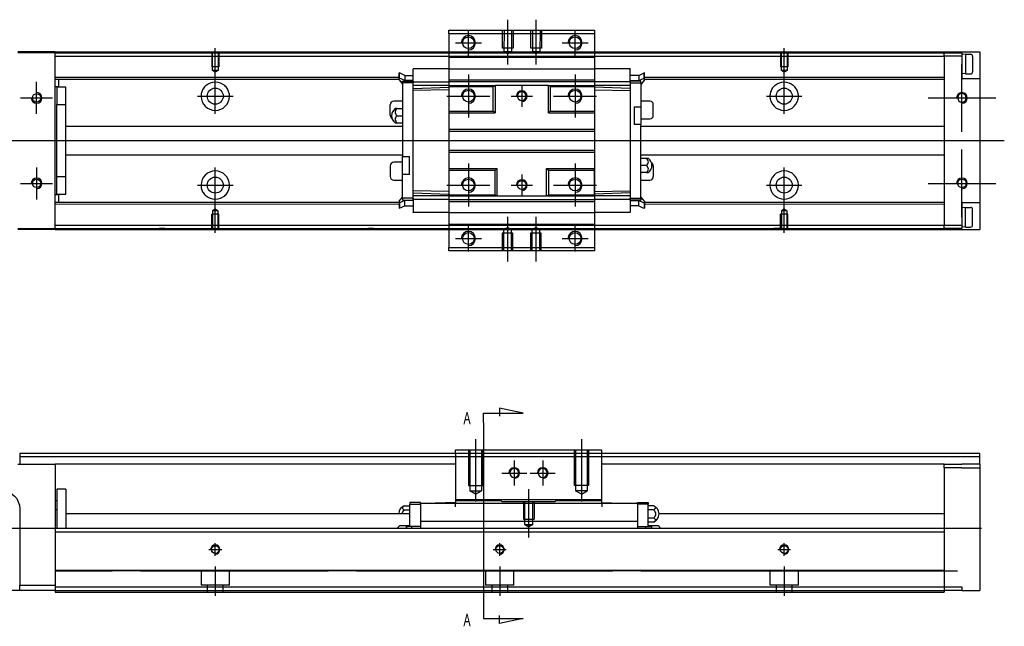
# Model space of a CAD drawing. Header units: millimetres. Extents: x 81 to 3135, y 49 to 860.
# Tile 4 of 8: x 256 to 533, y 262 to 432. Entities that reach past the tile are written whole.
import ezdxf
from ezdxf.lldxf.tags import DXFTag

# ---------------------------------------------------------------- set-up
doc = ezdxf.new("R2010")
doc.units = ezdxf.units.MM
doc.layers.get('0').update_dxf_attribs({"linetype": 'CONTINUOUS'})
doc.styles.add('CHN', font='msjhbd.ttf')
tags = doc.linetypes.add('DASHED', pattern=[25.72, 12.86, -12.86]).pattern_tags.tags
tags[6:7] = [DXFTag(74, 4), DXFTag(75, 0), DXFTag(340, '0'), DXFTag(46, 0.0), DXFTag(50, 0.0), DXFTag(44, 0.0), DXFTag(45, 0.0)]
tags[4:5] = [DXFTag(74, 4), DXFTag(75, 0), DXFTag(340, '0'), DXFTag(46, 0.0), DXFTag(50, 0.0), DXFTag(44, 0.0), DXFTag(45, 0.0)]

msp = doc.modelspace()

# ---------------------------------------------------------------- linework, layer by layer
at = {"ltscale": 0.1}
for p, q in [((393.56, 419.48), (393.59, 432.09)), ((401.56, 419.46), (401.59, 432.07)), ((382.51, 421.96), (382.51, 429.26)), ((412.51, 421.96), (412.51, 429.26)), ((378.86, 425.61), (386.16, 425.61)), ((408.86, 425.61), (416.16, 425.61)), ((382.51, 416.66), (382.51, 404.58)), ((412.51, 416.66), (412.51, 404.58)), ((376.47, 410.62), (388.56, 410.62)), ((406.47, 410.62), (418.56, 410.62)), ((382.51, 391.66), (382.51, 379.58)), ((412.51, 391.66), (412.51, 379.58)), ((376.47, 385.62), (388.56, 385.62)), ((406.47, 385.62), (418.56, 385.62)), ((393.51, 376.72), (393.51, 364.11)), ((401.51, 376.72), (401.51, 364.11)), ((382.51, 366.96), (382.51, 374.26)), ((412.51, 366.96), (412.51, 374.26)), ((378.86, 370.61), (386.16, 370.61)), ((408.86, 370.61), (416.16, 370.61)), ((384.52, 314.23), (384.52, 296.73)), ((414.27, 314.23), (414.27, 296.73)), ((395.39, 308.23), (395.39, 301.23)), ((403.39, 308.23), (403.39, 301.23)), ((391.89, 304.73), (398.89, 304.73)), ((399.89, 304.73), (406.89, 304.73)), ((399.52, 286.58), (399.52, 300.23))]:
    msp.add_line(p, q, dxfattribs=at)
at = {"linetype": 'Continuous'}
for p, q in [((377.01, 428.11), (377.01, 429.11)), ((377.01, 429.11), (418.01, 429.11)), ((418.01, 428.11), (377.01, 428.11)), ((377.01, 428.11), (377.01, 421.61)), ((418.01, 429.11), (418.01, 428.11)), ((418.01, 428.11), (418.01, 421.61)), ((266.31, 423.11), (255.81, 423.11)), ((266.31, 423.1), (266.31, 422.81)), ((266.31, 422.81), (516.31, 422.81)), ((266.31, 373.41), (266.31, 422.81)), ((266.31, 422.81), (266.31, 422.81)), ((266.31, 422.81), (266.31, 422.81)), ((266.31, 421.81), (516.31, 421.81)), ((377.01, 421.61), (377.01, 420.62)), ((418.01, 421.61), (418.01, 420.62)), ((516.31, 423.11), (516.31, 422.81)), ((516.31, 422.81), (521.31, 422.81)), ((516.31, 422.81), (516.31, 422.81)), ((516.31, 422.81), (516.31, 422.81)), ((516.31, 421.81), (516.31, 422.81)), ((521.31, 421.81), (516.31, 421.81)), ((521.31, 422.81), (521.31, 421.81)), ((521.31, 421.81), (521.31, 415.61)), ((526.31, 423.11), (526.31, 373.11)), ((377.01, 420.62), (377.01, 375.62)), ((418.01, 420.62), (418.01, 375.62)), ((521.31, 415.61), (526.31, 415.61)), ((377.01, 413.62), (377.01, 406.42)), ((405.01, 413.62), (405.21, 413.62)), ((405.21, 413.62), (405.51, 413.32)), ((377.01, 406.42), (377.01, 405.92)), ((377.01, 405.92), (377.01, 401.32)), ((377.01, 401.32), (377.01, 400.82)), ((377.01, 400.82), (377.01, 395.42)), ((377.01, 395.42), (377.01, 394.92)), ((377.01, 394.92), (377.01, 389.82)), ((377.01, 389.82), (377.01, 382.92)), ((377.01, 382.62), (377.01, 382.92)), ((266.31, 374.41), (516.31, 374.41)), ((377.01, 375.62), (377.01, 374.61)), ((377.01, 374.61), (377.01, 368.11)), ((418.01, 375.62), (418.01, 374.61)), ((418.01, 374.61), (418.01, 368.11)), ((516.31, 374.41), (521.31, 374.41)), ((516.31, 373.41), (516.31, 374.41)), ((266.31, 373.11), (255.81, 373.11)), ((266.31, 373.41), (516.31, 373.41)), ((266.31, 373.41), (266.31, 373.12)), ((266.31, 373.41), (266.31, 373.41)), ((266.31, 373.41), (266.31, 373.41)), ((521.31, 373.41), (516.31, 373.41)), ((516.31, 373.41), (516.31, 373.41)), ((516.31, 373.41), (516.31, 373.41)), ((516.31, 373.41), (516.31, 373.11)), ((377.01, 367.11), (377.01, 368.11)), ((377.01, 368.11), (418.01, 368.11)), ((418.01, 367.11), (377.01, 367.11)), ((418.01, 368.11), (418.01, 367.11)), ((336.44, 310.23), (256.31, 310.23)), ((256.31, 310.23), (256.31, 307.23)), ((378.89, 310.23), (336.44, 310.23)), ((378.89, 311.23), (419.89, 311.23)), ((378.89, 310.23), (378.89, 311.23)), ((419.89, 310.23), (378.89, 310.23)), ((378.89, 310.23), (378.89, 296.23)), ((419.89, 311.23), (419.89, 310.23)), ((419.89, 310.23), (419.89, 296.23)), ((526.31, 310.23), (419.89, 310.23)), ((526.31, 307.23), (526.31, 310.23)), ((255.81, 307.23), (266.31, 307.23)), ((266.31, 307.23), (266.31, 288.23)), ((335.08, 307.23), (266.31, 307.23)), ((378.89, 307.23), (335.08, 307.23)), ((516.31, 307.23), (419.89, 307.23)), ((516.31, 307.23), (521.31, 307.23)), ((516.31, 306.23), (516.31, 307.23)), ((521.31, 306.23), (516.31, 306.23)), ((516.31, 306.23), (516.31, 272.73)), ((526.31, 307.23), (521.31, 307.23)), ((521.31, 306.23), (526.31, 306.23)), ((526.31, 307.23), (526.31, 271.73)), ((269.32, 300.23), (266.71, 300.23)), ((266.71, 300.23), (266.71, 289.23)), ((269.32, 300.23), (269.32, 289.23)), ((266.71, 296.94), (266.31, 296.94)), ((369.02, 296.43), (366.02, 296.43)), ((366.02, 296.43), (366.02, 295.93)), ((369.02, 295.93), (369.02, 296.43)), ((378.89, 296.43), (373.17, 296.23)), ((391.39, 297.23), (378.89, 297.23)), ((378.89, 297.23), (378.89, 296.93)), ((391.69, 296.93), (378.89, 296.93)), ((378.89, 296.93), (378.89, 296.23)), ((407.39, 297.23), (391.39, 297.23)), ((391.69, 296.93), (391.39, 297.23)), ((391.89, 296.73), (391.69, 296.93)), ((391.89, 296.73), (406.89, 296.73)), ((391.89, 296.73), (391.89, 296.73)), ((407.09, 296.93), (406.89, 296.73)), ((406.89, 296.73), (406.89, 296.73)), ((407.39, 297.23), (407.09, 296.93)), ((419.89, 296.93), (407.09, 296.93)), ((419.89, 297.23), (407.39, 297.23)), ((419.89, 297.23), (419.89, 296.93)), ((419.89, 296.93), (419.89, 296.23)), ((419.89, 296.43), (425.61, 296.23)), ((430.02, 295.93), (430.02, 296.43)), ((430.02, 296.43), (433.02, 296.43)), ((433.02, 296.43), (433.02, 295.93)), ((256.31, 294.73), (256.31, 273.23)), ((266.31, 294.44), (266.71, 294.44)), ((364.46, 295.54), (366.02, 295.54)), ((364.46, 294.39), (366.02, 294.39)), ((366.02, 295.93), (369.02, 295.93)), ((366.02, 289.73), (366.02, 295.93)), ((369.02, 296.23), (430.02, 296.23)), ((369.02, 296.23), (369.02, 295.93)), ((369.02, 295.93), (369.02, 291.12)), ((430.02, 296.23), (430.02, 295.93)), ((430.02, 295.93), (430.02, 291.12)), ((433.02, 295.93), (430.02, 295.93)), ((433.02, 289.73), (433.02, 295.93)), ((434.57, 295.54), (433.02, 295.54)), ((434.57, 294.39), (433.02, 294.39)), ((328.71, 293.23), (269.32, 293.23)), ((366.01, 293.23), (328.71, 293.23)), ((369.02, 291.23), (430.02, 291.23)), ((369.02, 291.23), (369.02, 289.24)), ((430.02, 291.23), (430.02, 289.24)), ((434.57, 292.08), (433.02, 292.08)), ((434.57, 290.92), (433.02, 290.92)), ((516.31, 293.23), (436.12, 293.23)), ((266.31, 289.23), (326.89, 289.23)), ((266.31, 289.23), (266.31, 288.23)), ((266.31, 288.23), (326.43, 288.23)), ((266.31, 288.23), (266.31, 277.73)), ((326.43, 288.23), (516.31, 288.23)), ((326.89, 289.23), (516.31, 289.23)), ((366.02, 289.93), (363.52, 289.93)), ((365.02, 289.73), (365.09, 289.73)), ((365.02, 289.73), (365.02, 289.23)), ((366.62, 289.73), (365.09, 289.73)), ((365.09, 289.73), (365.09, 289.23)), ((369.02, 289.73), (366.62, 289.73)), ((366.62, 289.23), (366.62, 289.73)), ((369.02, 289.24), (369.02, 289.23)), ((430.02, 289.73), (432.42, 289.73)), ((432.42, 289.23), (432.42, 289.73)), ((432.42, 289.73), (433.95, 289.73)), ((435.52, 289.93), (433.02, 289.93)), ((433.95, 289.73), (433.95, 289.23)), ((434.02, 289.73), (433.95, 289.73)), ((434.02, 289.73), (434.02, 289.23)), ((516.31, 289.23), (516.31, 288.23)), ((516.31, 288.23), (516.31, 277.73)), ((266.31, 277.73), (266.31, 277.44)), ((266.31, 277.44), (266.31, 277.43)), ((266.31, 277.43), (266.31, 272.73)), ((516.31, 277.44), (516.31, 272.73)), ((256.31, 271.73), (218.31, 271.73)), ((256.31, 271.73), (256.31, 273.23)), ((256.31, 273.23), (266.31, 273.23)), ((266.31, 271.73), (256.31, 271.73)), ((266.31, 272.73), (319.38, 272.73)), ((266.31, 272.73), (266.31, 271.23)), ((319.38, 272.73), (516.31, 272.73)), ((516.31, 272.73), (521.31, 272.73)), ((516.31, 272.73), (516.31, 271.23)), ((516.31, 272.73), (516.31, 272.73)), ((521.31, 271.73), (516.31, 271.73)), ((521.31, 272.73), (521.31, 271.73)), ((521.31, 271.73), (526.31, 271.73)), ((266.31, 271.23), (318.7, 271.23)), ((318.7, 271.23), (516.31, 271.23))]:
    msp.add_line(p, q, dxfattribs=at)
at = {"linetype": 'DASHED', "ltscale": 0.1}
for p, q in [((392.07, 424.09), (392.09, 429.09)), ((392.52, 429.09), (392.51, 423.09)), ((394.65, 429.09), (394.63, 423.09)), ((395.09, 429.09), (395.07, 424.09)), ((400.07, 424.08), (400.09, 429.08)), ((400.52, 429.07), (400.51, 423.07)), ((402.65, 429.07), (402.63, 423.07)), ((403.09, 429.07), (403.07, 424.07)), ((395.07, 424.09), (392.07, 424.09)), ((403.07, 424.07), (400.07, 424.08)), ((266.31, 422.81), (255.81, 422.81)), ((297.11, 422.81), (295.51, 422.81)), ((310.31, 422.81), (310.31, 418.81)), ((310.51, 417.81), (310.51, 422.81)), ((312.11, 422.81), (312.11, 417.81)), ((312.31, 422.81), (312.31, 418.81)), ((377.01, 421.61), (418.01, 421.61)), ((394.63, 423.09), (392.51, 423.09)), ((392.51, 423.09), (393.57, 422.48)), ((394.63, 423.09), (393.57, 422.48)), ((402.63, 423.07), (400.51, 423.07)), ((400.51, 423.07), (401.57, 422.46)), ((402.63, 423.07), (401.57, 422.46)), ((470.08, 422.81), (468.48, 422.81)), ((470.31, 422.81), (470.31, 418.81)), ((470.51, 417.81), (470.51, 422.81)), ((472.11, 422.81), (472.11, 417.81)), ((472.31, 422.81), (472.31, 418.81)), ((516.31, 421.81), (516.31, 374.41)), ((312.31, 418.81), (310.31, 418.81)), ((377.01, 418.26), (367.01, 418.26)), ((367.01, 418.26), (367.01, 418.21)), ((367.01, 414.82), (367.01, 418.21)), ((377.01, 418.26), (418.01, 418.26)), ((428.01, 418.26), (418.01, 418.26)), ((428.01, 418.26), (428.01, 418.21)), ((428.01, 414.82), (428.01, 418.21)), ((472.31, 418.81), (470.31, 418.81)), ((266.31, 415.91), (363.01, 415.92)), ((266.31, 415.41), (363.01, 415.42)), ((267.31, 413.56), (267.31, 415.41)), ((311.31, 417.35), (310.51, 417.81)), ((312.11, 417.81), (310.51, 417.81)), ((312.11, 417.81), (311.31, 417.35)), ((363.01, 417.13), (363.08, 417.13)), ((363.01, 415.17), (363.01, 415.64)), ((363.08, 415.64), (363.01, 415.64)), ((364.61, 414.97), (363.08, 415.64)), ((364.61, 416.46), (367.01, 416.46)), ((364.61, 415.48), (364.61, 414.97)), ((430.41, 416.46), (428.01, 416.46)), ((430.41, 414.97), (431.94, 415.64)), ((430.41, 415.48), (430.41, 414.97)), ((432.01, 417.13), (431.94, 417.13)), ((432.01, 415.64), (431.94, 415.64)), ((432.01, 415.92), (516.31, 415.91)), ((432.01, 415.17), (432.01, 415.64)), ((432.01, 415.42), (516.31, 415.41)), ((471.31, 417.35), (470.51, 417.81)), ((472.11, 417.81), (470.51, 417.81)), ((472.11, 417.81), (471.31, 417.35)), ((266.31, 413.36), (267.11, 413.36)), ((269.32, 413.11), (266.71, 413.11)), ((266.71, 413.11), (266.71, 408.31)), ((269.32, 408.31), (269.32, 413.11)), ((363.01, 415.17), (363.96, 413.97)), ((363.96, 413.97), (364.01, 413.97)), ((364.01, 414.32), (364.01, 414.82)), ((364.01, 414.82), (367.01, 414.82)), ((364.01, 414.32), (364.01, 393.62)), ((367.01, 414.32), (364.01, 414.32)), ((367.01, 414.97), (364.61, 414.97)), ((367.01, 414.82), (367.01, 414.32)), ((367.01, 414.32), (367.01, 414.62)), ((367.01, 414.62), (377.01, 414.62)), ((367.01, 381.92), (367.01, 414.32)), ((377.01, 413.62), (367.01, 413.62)), ((367.01, 412.77), (377.01, 413.12)), ((377.01, 415.16), (418.01, 415.16)), ((418.01, 414.62), (377.01, 414.62)), ((377.01, 413.62), (389.81, 413.62)), ((377.01, 413.32), (389.51, 413.32)), ((389.51, 413.32), (389.81, 413.62)), ((389.51, 406.42), (389.51, 413.32)), ((389.81, 413.62), (390.01, 413.62)), ((390.01, 413.62), (390.01, 405.92)), ((405.01, 413.62), (390.01, 413.62)), ((405.01, 405.92), (405.01, 413.62)), ((405.21, 413.62), (418.01, 413.62)), ((405.51, 413.32), (405.51, 406.42)), ((405.51, 413.32), (418.01, 413.32)), ((428.01, 414.62), (418.01, 414.62)), ((418.01, 413.32), (418.01, 413.62)), ((428.01, 413.62), (418.01, 413.62)), ((418.01, 413.32), (418.01, 406.42)), ((428.01, 412.77), (418.01, 413.12)), ((428.01, 414.97), (430.41, 414.97)), ((428.01, 414.82), (428.01, 414.32)), ((431.01, 414.82), (428.01, 414.82)), ((428.01, 414.32), (428.01, 414.62)), ((428.01, 414.32), (428.01, 381.92)), ((428.01, 414.32), (431.01, 414.32)), ((431.01, 414.32), (431.01, 414.82)), ((431.01, 414.32), (431.01, 407.62)), ((431.06, 413.97), (431.01, 413.97)), ((432.01, 415.17), (431.06, 413.97)), ((377.01, 412.37), (367.01, 412.22)), ((418.01, 412.37), (428.01, 412.22)), ((266.71, 408.31), (269.32, 408.31)), ((266.71, 387.91), (266.71, 408.31)), ((269.32, 387.91), (269.32, 408.31)), ((360.51, 405.22), (360.51, 408.22)), ((364.01, 409.22), (361.51, 409.22)), ((362.46, 407.12), (361.91, 407.12)), ((362.46, 407.12), (364.01, 407.12)), ((429.11, 407.62), (429.11, 402.62)), ((429.11, 407.62), (431.01, 407.62)), ((433.51, 409.22), (431.01, 409.22)), ((431.01, 407.62), (431.01, 402.62)), ((434.51, 405.22), (434.51, 408.22)), ((362.46, 405.12), (364.01, 405.12)), ((377.01, 406.42), (389.51, 406.42)), ((377.01, 405.92), (390.01, 405.92)), ((390.01, 405.92), (389.51, 406.42)), ((405.51, 406.42), (405.01, 405.92)), ((405.01, 405.92), (418.01, 405.92)), ((405.51, 406.42), (418.01, 406.42)), ((418.01, 405.92), (418.01, 401.32)), ((364.01, 402.12), (269.32, 402.11)), ((361.91, 403.12), (362.46, 403.12)), ((362.46, 403.12), (364.01, 403.12)), ((431.01, 402.62), (429.11, 402.62)), ((431.01, 404.22), (433.51, 404.22)), ((431.01, 381.92), (431.01, 402.62)), ((516.31, 402.11), (431.01, 402.12)), ((377.01, 401.32), (418.01, 401.32)), ((377.01, 400.82), (418.01, 400.82)), ((418.01, 401.32), (418.01, 400.82)), ((418.01, 400.82), (418.01, 395.42)), ((269.32, 394.11), (364.01, 394.12)), ((364.01, 393.62), (365.91, 393.62)), ((364.01, 388.62), (364.01, 393.62)), ((365.91, 388.62), (365.91, 393.62)), ((377.01, 395.42), (418.01, 395.42)), ((377.01, 394.92), (418.01, 394.92)), ((418.01, 395.42), (418.01, 394.92)), ((418.01, 394.92), (418.01, 390.32)), ((431.01, 394.12), (516.3, 394.11)), ((360.51, 391.02), (360.51, 388.02)), ((364.01, 392.02), (361.51, 392.02)), ((432.57, 393.12), (431.01, 393.12)), ((432.57, 391.12), (431.01, 391.12)), ((433.11, 393.12), (432.57, 393.12)), ((434.51, 391.02), (434.51, 388.02)), ((269.32, 387.91), (266.71, 387.91)), ((266.71, 383.11), (266.71, 387.91)), ((269.32, 383.11), (269.32, 387.91)), ((365.91, 388.62), (364.01, 388.62)), ((364.01, 381.92), (364.01, 388.62)), ((377.01, 390.32), (390.51, 390.32)), ((390.01, 389.82), (390.51, 390.32)), ((390.01, 382.92), (390.01, 389.82)), ((390.51, 390.32), (390.51, 382.62)), ((404.51, 390.32), (418.01, 390.32)), ((404.51, 390.32), (405.01, 389.82)), ((404.51, 382.62), (404.51, 390.32)), ((405.01, 389.82), (405.01, 382.92)), ((418.01, 390.32), (418.01, 389.82)), ((418.01, 390), (418.01, 390.12)), ((418.01, 382.92), (418.01, 389.82)), ((432.57, 389.12), (431.01, 389.12)), ((432.57, 389.12), (433.11, 389.12)), ((361.51, 387.02), (364.01, 387.02)), ((431.01, 387.02), (433.51, 387.02)), ((267.11, 382.86), (266.31, 382.86)), ((266.71, 383.11), (269.32, 383.11)), ((267.31, 380.81), (267.31, 382.66)), ((363.01, 381.07), (363.96, 382.27)), ((363.96, 382.27), (364.01, 382.27)), ((377.01, 383.87), (367.01, 384.01)), ((367.01, 383.47), (377.01, 383.12)), ((377.01, 382.62), (367.01, 382.62)), ((377.01, 382.92), (390.01, 382.92)), ((377.01, 382.62), (390.31, 382.62)), ((390.01, 382.92), (390.01, 382.92)), ((390.31, 382.62), (390.01, 382.92)), ((390.51, 382.62), (390.31, 382.62)), ((390.51, 382.62), (404.51, 382.62)), ((404.71, 382.62), (404.51, 382.62)), ((405.01, 382.92), (404.71, 382.62)), ((404.71, 382.62), (418.01, 382.62)), ((405.01, 382.92), (405.01, 382.92)), ((405.01, 382.92), (418.01, 382.92)), ((418.01, 383.87), (428.01, 384.01)), ((428.01, 383.47), (418.01, 383.12)), ((418.01, 382.62), (418.01, 382.92)), ((428.01, 382.62), (418.01, 382.62)), ((431.06, 382.27), (431.01, 382.27)), ((432.01, 381.07), (431.06, 382.27)), ((266.31, 380.81), (363.01, 380.82)), ((266.31, 380.31), (363.01, 380.32)), ((363.01, 381.07), (363.01, 380.6)), ((363.01, 380.6), (363.08, 380.6)), ((363.01, 380.6), (363.01, 380.54)), ((364.61, 381.27), (363.08, 380.6)), ((363.08, 380.6), (363.08, 380.54)), ((367.01, 381.92), (364.01, 381.92)), ((364.01, 381.92), (364.01, 381.42)), ((364.01, 381.42), (367.01, 381.42)), ((364.61, 380.76), (364.61, 381.27)), ((367.01, 381.27), (364.61, 381.27)), ((364.61, 379.78), (367.01, 379.78)), ((367.01, 381.92), (367.01, 381.62)), ((367.01, 381.42), (367.01, 381.92)), ((377.01, 381.62), (367.01, 381.62)), ((367.01, 381.42), (367.01, 378.02)), ((377.01, 381.62), (418.01, 381.62)), ((377.01, 381.05), (418.01, 381.05)), ((428.01, 381.62), (418.01, 381.62)), ((428.01, 381.92), (428.01, 381.62)), ((428.01, 381.92), (431.01, 381.92)), ((428.01, 381.42), (428.01, 381.92)), ((428.01, 381.42), (428.01, 378.02)), ((431.01, 381.42), (428.01, 381.42)), ((428.01, 381.27), (430.41, 381.27)), ((430.41, 379.78), (428.01, 379.78)), ((430.41, 380.76), (430.41, 381.27)), ((430.41, 381.27), (431.94, 380.6)), ((431.01, 381.92), (431.01, 381.42)), ((432.01, 380.6), (431.94, 380.6)), ((432.01, 381.07), (432.01, 380.6)), ((432.01, 380.82), (516.31, 380.81)), ((432.01, 380.32), (516.31, 380.31)), ((526.31, 380.61), (521.31, 380.61)), ((521.31, 380.61), (521.31, 374.41)), ((312.31, 377.41), (310.31, 377.41)), ((310.31, 373.41), (310.31, 377.41)), ((311.31, 378.87), (310.51, 378.41)), ((310.51, 378.41), (310.51, 373.41)), ((312.11, 378.41), (310.51, 378.41)), ((312.11, 378.41), (311.31, 378.87)), ((312.11, 373.41), (312.11, 378.41)), ((312.31, 373.41), (312.31, 377.41)), ((363.01, 379.11), (363.08, 379.11)), ((367.01, 377.97), (367.01, 378.02)), ((377.01, 377.95), (367.01, 377.95)), ((377.01, 377.95), (418.01, 377.95)), ((428.01, 377.97), (418.01, 377.97)), ((428.01, 377.97), (428.01, 378.02)), ((432.01, 379.11), (431.94, 379.11)), ((472.31, 377.41), (470.31, 377.41)), ((470.31, 373.41), (470.31, 377.41)), ((471.31, 378.87), (470.51, 378.41)), ((470.51, 378.41), (470.51, 373.41)), ((472.11, 378.41), (470.51, 378.41)), ((472.11, 378.41), (471.31, 378.87)), ((472.11, 373.41), (472.11, 378.41)), ((472.31, 373.41), (472.31, 377.41)), ((377.01, 374.61), (418.01, 374.61)), ((521.31, 374.41), (521.31, 373.41)), ((255.81, 373.41), (266.31, 373.41)), ((297.11, 373.41), (295.51, 373.41)), ((355.81, 373.41), (354.21, 373.41)), ((395.01, 372.11), (392.01, 372.11)), ((392.01, 372.11), (392.01, 367.11)), ((392.45, 373.11), (393.51, 373.72)), ((394.58, 373.11), (392.45, 373.11)), ((392.45, 367.11), (392.45, 373.11)), ((394.58, 373.11), (393.51, 373.72)), ((394.58, 367.11), (394.58, 373.11)), ((395.01, 367.11), (395.01, 372.11)), ((403.01, 372.11), (400.01, 372.11)), ((400.01, 372.11), (400.01, 367.11)), ((400.45, 373.11), (401.51, 373.72)), ((402.58, 373.11), (400.45, 373.11)), ((400.45, 367.11), (400.45, 373.11)), ((402.58, 373.11), (401.51, 373.72)), ((402.58, 367.11), (402.58, 373.11)), ((403.01, 367.11), (403.01, 372.11)), ((470.08, 373.41), (468.48, 373.41)), ((382.52, 311.23), (382.52, 301.23)), ((382.87, 311.23), (382.87, 299.73)), ((386.17, 311.23), (386.17, 299.73)), ((386.52, 311.23), (386.52, 301.23)), ((412.27, 311.23), (412.27, 301.23)), ((412.62, 311.23), (412.62, 299.73)), ((415.92, 311.23), (415.92, 299.73)), ((416.27, 311.23), (416.27, 301.23)), ((335.99, 309.23), (256.31, 309.23)), ((526.31, 309.23), (335.99, 309.23)), ((382.52, 301.23), (386.52, 301.23)), ((382.87, 299.73), (386.17, 299.73)), ((384.52, 298.78), (382.87, 299.73)), ((384.52, 298.78), (386.17, 299.73)), ((416.27, 301.23), (412.27, 301.23)), ((415.92, 299.73), (412.62, 299.73)), ((414.27, 298.78), (412.62, 299.73)), ((414.27, 298.78), (415.92, 299.73)), ((398.02, 296.73), (398.02, 291.73)), ((398.39, 290.23), (398.39, 296.73)), ((400.64, 290.23), (400.64, 296.73)), ((401.02, 296.73), (401.02, 291.73)), ((378.89, 295.23), (378.89, 296.23)), ((420.14, 295.23), (420.14, 296.23)), ((398.02, 291.73), (401.02, 291.73)), ((398.39, 290.23), (400.64, 290.23)), ((398.39, 290.23), (399.52, 289.58)), ((400.64, 290.23), (399.52, 289.58)), ((266.31, 277.23), (282.31, 277.23)), ((290.31, 277.23), (282.31, 277.23)), ((290.31, 277.24), (290.31, 277.24)), ((290.31, 277.23), (321.43, 277.23)), ((307.31, 277.24), (307.31, 273.23)), ((315.31, 273.23), (315.31, 277.24)), ((321.43, 277.23), (343.02, 277.23)), ((351.02, 277.23), (343.02, 277.23)), ((351.02, 277.24), (351.02, 277.24)), ((351.02, 277.23), (423.02, 277.23)), ((387.31, 277.24), (387.31, 273.23)), ((395.31, 273.23), (395.31, 277.24)), ((431.02, 277.23), (423.02, 277.23)), ((431.02, 277.24), (431.02, 277.24)), ((431.02, 277.23), (520.05, 277.23)), ((467.31, 277.24), (467.31, 273.23)), ((475.31, 273.23), (475.31, 277.24)), ((511.02, 277.24), (511.02, 277.24)), ((511.02, 277.23), (520.05, 277.23)), ((511.02, 277.23), (516.31, 277.23)), ((315.31, 273.23), (307.31, 273.23)), ((309.06, 273.23), (309.06, 271.23)), ((313.56, 271.23), (313.56, 273.23)), ((395.31, 273.23), (387.31, 273.23)), ((389.06, 273.23), (389.06, 271.23)), ((393.56, 271.23), (393.56, 273.23)), ((475.31, 273.23), (467.31, 273.23)), ((469.06, 273.23), (469.06, 271.23)), ((473.56, 271.23), (473.56, 273.23))]:
    msp.add_line(p, q, dxfattribs=at)
at = {"ltscale": 0.3}
for p, q in [((311.31, 411.93), (311.31, 424.14)), ((471.31, 411.93), (471.31, 424.14)), ((521.31, 400.58), (521.31, 419.63)), ((311.31, 405.61), (311.31, 415.61)), ((471.31, 405.61), (471.31, 415.61)), ((306.31, 410.61), (316.31, 410.61)), ((466.31, 410.61), (476.31, 410.61)), ((511.78, 410.11), (530.83, 410.11)), ((229.39, 398.11), (533.22, 398.11)), ((521.31, 376.58), (521.31, 395.63)), ((311.31, 376.08), (311.31, 390.61)), ((471.31, 376.08), (471.31, 390.61)), ((306.31, 385.61), (316.31, 385.61)), ((466.31, 385.61), (476.31, 385.61)), ((511.78, 386.11), (530.83, 386.11)), ((311.31, 372.17), (311.31, 380.61)), ((471.31, 372.17), (471.31, 380.61)), ((309.51, 283.23), (313.11, 283.23)), ((309.51, 283.23), (313.11, 283.23)), ((311.31, 281.43), (311.31, 285.03)), ((311.31, 281.43), (311.31, 285.03)), ((389.51, 283.23), (393.11, 283.23)), ((389.51, 283.23), (393.11, 283.23)), ((391.31, 281.43), (391.31, 285.03)), ((391.31, 281.43), (391.31, 285.03)), ((469.51, 283.23), (473.11, 283.23)), ((469.51, 283.23), (473.11, 283.23)), ((471.31, 281.43), (471.31, 285.03)), ((471.31, 281.43), (471.31, 285.03)), ((311.31, 278.44), (311.31, 270.23)), ((311.31, 278.44), (311.31, 270.23)), ((391.31, 278.44), (391.31, 270.23)), ((391.31, 278.44), (391.31, 270.23)), ((471.31, 278.44), (471.31, 270.23)), ((471.31, 278.44), (471.31, 270.23))]:
    msp.add_line(p, q, dxfattribs=at)
for p, q in [((522.31, 422.38), (521.31, 422.28)), ((522.31, 422.38), (523.71, 422.38)), ((522.31, 422.38), (522.31, 416.88)), ((524.31, 421.78), (524.31, 417.48)), ((522.31, 416.88), (521.31, 416.98)), ((522.31, 416.88), (523.71, 416.88)), ((261.06, 405.61), (261.06, 414.61)), ((382.51, 413.62), (382.51, 407.62)), ((397.51, 413.62), (397.51, 407.62)), ((256.56, 410.11), (265.56, 410.11)), ((379.51, 410.62), (385.51, 410.62)), ((394.51, 410.62), (400.51, 410.62)), ((261.06, 390.61), (261.06, 381.61)), ((382.51, 388.62), (382.51, 382.62)), ((397.51, 388.62), (397.51, 382.62)), ((256.56, 386.11), (265.56, 386.11)), ((379.51, 385.62), (385.51, 385.62)), ((394.51, 385.62), (400.51, 385.62)), ((522.31, 379.33), (521.31, 379.23)), ((522.31, 379.33), (523.71, 379.33)), ((522.31, 373.83), (522.31, 379.33)), ((524.31, 374.43), (524.31, 378.73)), ((522.31, 373.83), (521.31, 373.93)), ((522.31, 373.83), (523.71, 373.83)), ((386.72, 321.54), (397.86, 321.54)), ((386.72, 318.9), (386.72, 321.54)), ((397.86, 321.54), (391.28, 322.97)), ((391.28, 322.97), (391.28, 320.74)), ((386.72, 318.9), (386.72, 266.52)), ((205.31, 289.23), (526.81, 289.23)), ((386.72, 266.52), (386.72, 263.89)), ((386.72, 263.89), (397.86, 263.89)), ((391.28, 262.45), (391.28, 264.68)), ((397.86, 263.89), (391.28, 262.45))]:
    msp.add_line(p, q)
at = {"linetype": 'DASHED'}
for p, q in [((377.01, 406.24), (377.01, 406.12)), ((266.31, 373.41), (266.31, 373.41)), ((391.39, 297.23), (391.89, 296.73)), ((391.39, 297.23), (391.39, 297.23)), ((406.89, 296.73), (407.39, 297.23)), ((407.39, 297.23), (407.39, 297.23)), ((369.02, 291.12), (369.02, 289.73)), ((430.02, 291.12), (430.02, 289.73)), ((310.51, 283.23), (310.51, 283.23)), ((310.51, 283.23), (310.51, 283.23)), ((312.11, 283.23), (312.11, 283.23)), ((312.11, 283.23), (312.11, 283.23)), ((390.51, 283.23), (390.51, 283.23)), ((390.51, 283.23), (390.51, 283.23)), ((392.11, 283.23), (392.11, 283.23)), ((392.11, 283.23), (392.11, 283.23)), ((470.51, 283.23), (470.51, 283.23)), ((470.51, 283.23), (470.51, 283.23)), ((472.11, 283.23), (472.11, 283.23)), ((472.11, 283.23), (472.11, 283.23))]:
    msp.add_line(p, q, dxfattribs=at)
at = {"linetype": 'Continuous'}
for centre in [(382.51, 425.61), (412.51, 425.61), (382.51, 370.61), (412.51, 370.61)]:
    msp.add_circle(centre, 1.65, dxfattribs=at)
at = {"linetype": 'DASHED', "ltscale": 0.1}
for centre, radius in [((311.31, 410.61), 2.25), ((471.31, 410.61), 2.25), ((261.06, 410.11), 1.18), ((311.31, 385.61), 2.25), ((471.31, 385.61), 2.25), ((261.06, 386.11), 1.18), ((397.51, 385.62), 1.25), ((521.31, 386.11), 1.21)]:
    msp.add_circle(centre, radius, dxfattribs=at)
at = {"linetype": 'DASHED', "ltscale": 0.1, "extrusion": (0, 0, -1)}
for centre, radius in [((-397.51, 410.62), 1.25), ((-521.31, 410.11), 1.21)]:
    msp.add_circle(centre, radius, dxfattribs=at)
at = {"linetype": 'Continuous', "extrusion": (0, 0, -1)}
for centre in [(-395.39, 304.73), (-403.39, 304.73)]:
    msp.add_circle(centre, 1.25, dxfattribs=at)
for centre in [(311.31, 283.23), (391.31, 283.23), (471.31, 283.23)]:
    msp.add_circle(centre, 1.08)
for centre, radius, start, end in [((382.51, 425.61), 2, 270, 180), ((412.51, 425.61), 2, 270, 180), ((523.71, 421.78), 0.6, 0, 90), ((523.71, 417.48), 0.6, 270, 0), ((382.51, 410.62), 2, 270, 180), ((412.51, 410.62), 2, 270, 180), ((382.51, 385.62), 2, 270, 180), ((412.51, 385.62), 2, 270, 180), ((523.71, 378.73), 0.6, 0, 90), ((523.71, 374.43), 0.6, 270, 0), ((382.51, 370.61), 2, 270, 180), ((412.51, 370.61), 2, 270, 180), ((395.39, 304.73), 1.5, 270, 180), ((403.39, 304.73), 1.5, 270, 180), ((311.31, 283.23), 1.3, 270, 180), ((391.31, 283.23), 1.3, 270, 180), ((471.31, 283.23), 1.3, 270, 180)]:
    msp.add_arc(centre, radius, start, end)
at = {"linetype": 'DASHED', "ltscale": 0.1}
for centre, radius, start, end in [((267.11, 413.56), 0.2, 270, 0), ((261.06, 410.11), 1.5, 180, 90), ((311.31, 410.61), 4, 180.7109, 359.2891), ((397.51, 410.62), 1.5, 270, 180), ((471.31, 410.61), 4, 180.7109, 359.2891), ((521.31, 410.11), 1.5, 270, 180), ((361.51, 408.22), 1, 90, 180), ((363.41, 405.12), 2.5, 126.8699, 180), ((433.51, 408.22), 1, 0, 90), ((361.51, 405.22), 1, 180, 241.6233), ((363.41, 405.12), 2.5, 180, 233.1301), ((433.51, 405.22), 1, 270, 0), ((361.51, 391.02), 1, 90, 180), ((431.61, 391.12), 2.5, 306.8699, 53.1301), ((433.51, 391.02), 1, 0, 61.6233), ((311.31, 385.61), 4, 0.7109, 179.2891), ((361.51, 388.02), 1, 180, 270), ((433.51, 388.02), 1, 270, 0), ((471.31, 385.61), 4, 0.7109, 179.2891), ((261.06, 386.11), 1.5, 270, 180), ((397.51, 385.62), 1.5, 270, 180), ((521.31, 386.11), 1.5, 270, 180), ((267.11, 382.66), 0.2, 0, 90)]:
    msp.add_arc(centre, radius, start, end, dxfattribs=at)
at = {"linetype": 'DASHED', "ltscale": 0.1, "extrusion": (0, 0, -1)}
for centre, start, end in [((-311.31, 410.61), 50.0829, 129.9171), ((-471.31, 410.61), 50.0829, 129.9171), ((-311.31, 385.61), 230.0829, 309.9171), ((-471.31, 385.61), 230.0829, 309.9171)]:
    msp.add_arc(centre, 4, start, end, dxfattribs=at)
at = {"linetype": 'Continuous', "extrusion": (6.12303e-17, 0, -1)}
for centre, radius, start, end in [((-251.31, 294.73), 5, 90, 180), ((-365.42, 293.23), 1.5, 0, 50.336), ((-433.62, 293.23), 1.5, 129.664, 230.336)]:
    msp.add_arc(centre, radius, start, end, dxfattribs=at)
at = {"linetype": 'Continuous'}
for centre, radius, start, end in [((365.42, 293.23), 2.5, 112.5178, 180), ((433.62, 293.23), 2.5, 0, 67.4822), ((433.62, 293.23), 2.5, 292.5178, 0), ((363.52, 288.93), 1, 90, 162.5484), ((435.52, 288.93), 1, 17.4516, 90)]:
    msp.add_arc(centre, radius, start, end, dxfattribs=at)
for centre in [(382.51, 410.62), (412.51, 410.62), (382.51, 385.62), (412.51, 385.62)]:
    msp.add_ellipse(centre, major_axis=(0, -1.65), ratio=1, dxfattribs=at)
at = {"linetype": 'DASHED', "ltscale": 0.1}
for centre, major_axis, start_param, end_param in [((363.41, 406.12), (-1.5, 0), -0.878528, 0.878528), ((363.41, 404.12), (1.5, 0), 2.263064, 4.020121), ((431.61, 392.12), (1.5, 0), -0.878528, 0.878528), ((431.61, 390.12), (-1.5, 0), 2.263064, 4.020121)]:
    msp.add_ellipse(centre, major_axis=major_axis, ratio=0.866025, start_param=start_param, end_param=end_param, dxfattribs=at)
at = {"linetype": 'Continuous'}
for centre, major_axis, start_param, end_param in [((365.42, 294.96), (1.5, 0), 2.263064, 4.020121), ((433.62, 294.96), (-1.5, 0), 2.263064, 4.020121), ((433.62, 291.5), (1.5, 0), -0.878528, 0.878528)]:
    msp.add_ellipse(centre, major_axis=major_axis, ratio=0.5, start_param=start_param, end_param=end_param, dxfattribs=at)
for points in [[(266.31, 423.11), (526.31, 423.11)], [(266.31, 422.81), (516.31, 422.81)], [(266.31, 373.41), (516.31, 373.41)], [(266.31, 373.11), (526.31, 373.11)], [(266.31, 277.44), (321.52, 277.44)], [(321.52, 277.44), (516.31, 277.44)]]:
    msp.add_open_spline(points, degree=1, dxfattribs=at)
at = {"linetype": 'DASHED', "ltscale": 0.1}
for points, weights in [([(363.01, 415.64), (363.01, 417.06), (363.01, 417.13)], [0.986230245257, 0.833597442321, 1]), ([(363.08, 415.64), (363.08, 417.06), (363.08, 417.13)], [0.986404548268, 0.833503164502, 0.999998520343]), ([(364.61, 416.46), (364.61, 416.41), (364.61, 415.48)], [1, 0.826415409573, 1]), ([(432.01, 415.64), (432.01, 417.06), (432.01, 417.13)], [0.986230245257, 0.833597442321, 1]), ([(363.01, 380.54), (363.01, 379.18), (363.01, 379.11)], [0.986230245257, 0.833597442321, 1]), ([(430.41, 379.78), (430.41, 379.83), (430.41, 380.76)], [1, 0.826415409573, 1]), ([(431.94, 380.6), (431.94, 379.18), (431.94, 379.11)], [0.986404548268, 0.833503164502, 0.999998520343]), ([(432.01, 380.6), (432.01, 379.18), (432.01, 379.11)], [0.986230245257, 0.833597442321, 1])]:
    msp.add_rational_spline(points, weights, degree=2, dxfattribs=at)
for points, degree in [([(364.61, 416.46), (364.1, 416.68), (363.59, 416.9), (363.08, 417.13)], 3), ([(430.41, 416.46), (430.92, 416.68), (431.43, 416.9), (431.94, 417.13)], 3), ([(377.01, 389.82), (390.01, 389.82)], 1), ([(405.01, 389.82), (418.01, 389.82)], 1), ([(364.61, 379.78), (364.1, 379.56), (363.59, 379.33), (363.08, 379.11)], 3), ([(430.41, 379.78), (430.92, 379.56), (431.43, 379.33), (431.94, 379.11)], 3), ([(266.31, 271.73), (318.93, 271.73)], 1), ([(318.93, 271.73), (516.31, 271.73)], 1)]:
    msp.add_open_spline(points, degree=degree, dxfattribs=at)
for points, knots in [([(430.41, 416.46), (430.41, 416.45), (430.41, 416.43), (430.41, 416.35), (430.41, 416.28), (430.41, 416.02), (430.41, 415.77), (430.41, 415.48)], [0, 0, 0, 0, 0.196974, 0.196974, 0.464649, 0.464649, 1, 1, 1, 1]), ([(431.94, 415.64), (431.94, 416.17), (431.94, 416.5), (431.94, 416.87), (431.94, 416.97), (431.94, 417.09), (431.94, 417.12), (431.94, 417.13)], [0, 0, 0, 0, 0.50414, 0.50414, 0.777493, 0.777493, 1, 1, 1, 1]), ([(308.74, 413.68), (308.4, 413.39), (308.1, 413.05), (307.68, 412.33), (307.52, 411.97), (307.34, 411.26), (307.3, 410.91), (307.31, 410.56)], [0, 0, 0, 0, 0.397367, 0.397367, 0.72214, 0.72214, 1, 1, 1, 1]), ([(315.31, 410.56), (315.31, 410.94), (315.26, 411.33), (315.06, 412.04), (314.91, 412.38), (314.49, 413.07), (314.2, 413.4), (313.87, 413.68)], [0, 0, 0, 0, 0.307207, 0.307207, 0.612248, 0.612248, 1, 1, 1, 1]), ([(468.74, 413.68), (468.4, 413.39), (468.1, 413.05), (467.68, 412.33), (467.52, 411.97), (467.34, 411.26), (467.3, 410.91), (467.31, 410.56)], [0, 0, 0, 0, 0.397367, 0.397367, 0.72214, 0.72214, 1, 1, 1, 1]), ([(475.31, 410.56), (475.31, 410.94), (475.26, 411.33), (475.06, 412.04), (474.91, 412.38), (474.49, 413.07), (474.2, 413.4), (473.87, 413.68)], [0, 0, 0, 0, 0.307207, 0.307207, 0.612248, 0.612248, 1, 1, 1, 1]), ([(307.31, 385.66), (307.3, 385.28), (307.35, 384.89), (307.55, 384.17), (307.7, 383.83), (308.12, 383.15), (308.41, 382.82), (308.74, 382.54)], [0, 0, 0, 0, 0.307207, 0.307207, 0.612248, 0.612248, 1, 1, 1, 1]), ([(313.87, 382.54), (314.21, 382.82), (314.51, 383.17), (314.93, 383.88), (315.09, 384.25), (315.27, 384.96), (315.31, 385.31), (315.31, 385.66)], [0, 0, 0, 0, 0.397367, 0.397367, 0.72214, 0.72214, 1, 1, 1, 1]), ([(467.31, 385.66), (467.3, 385.28), (467.35, 384.89), (467.55, 384.17), (467.7, 383.83), (468.12, 383.15), (468.41, 382.82), (468.74, 382.54)], [0, 0, 0, 0, 0.307207, 0.307207, 0.612248, 0.612248, 1, 1, 1, 1]), ([(473.87, 382.54), (474.21, 382.82), (474.51, 383.17), (474.93, 383.88), (475.09, 384.25), (475.27, 384.96), (475.31, 385.31), (475.31, 385.66)], [0, 0, 0, 0, 0.397367, 0.397367, 0.72214, 0.72214, 1, 1, 1, 1]), ([(363.08, 380.54), (363.08, 380.07), (363.08, 379.73), (363.08, 379.37), (363.08, 379.27), (363.08, 379.15), (363.08, 379.12), (363.08, 379.11)], [0, 0, 0, 0, 0.50414, 0.50414, 0.777493, 0.777493, 1, 1, 1, 1]), ([(364.61, 379.78), (364.61, 379.79), (364.61, 379.81), (364.61, 379.89), (364.61, 379.95), (364.61, 380.22), (364.61, 380.47), (364.61, 380.76)], [0, 0, 0, 0, 0.196974, 0.196974, 0.464649, 0.464649, 1, 1, 1, 1])]:
    msp.add_open_spline(points, degree=3, knots=knots, dxfattribs=at)

# ---------------------------------------------------------------- texts
at = {"style": 'CHN', "width": 0.7}
for p in [(381.1, 318.4), (381.1, 261.66)]:
    msp.add_text('A', height=3.5, dxfattribs=at).set_placement(p)

doc.saveas('drawing.dxf')
